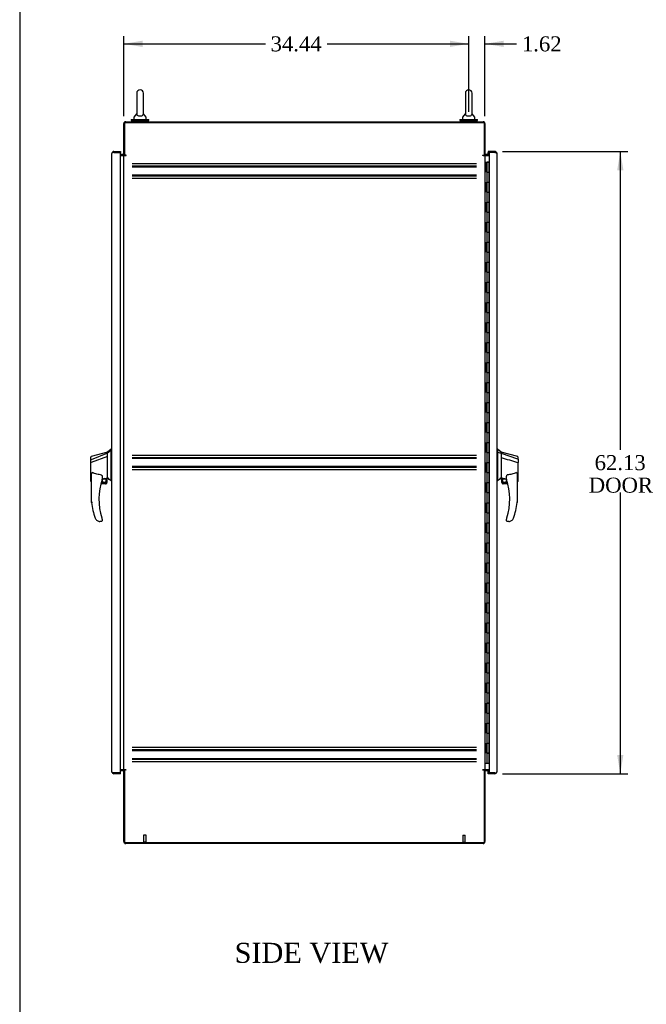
# Model space of a CAD drawing. Header units: inches. Extents: x 1 to 359, y -2 to 239.
# Tile 2 of 13: x 1 to 64, y 61 to 159. Entities that reach past the tile are written whole.
import ezdxf
from ezdxf.enums import TextEntityAlignment as Align
from ezdxf.lldxf.tags import DXFTag

# ---------------------------------------------------------------- set-up
doc = ezdxf.new("R2010")
doc.units = ezdxf.units.IN
doc.header["$MEASUREMENT"] = 0
for name, color, linetype in [('COM42890-5', 7, 'Continuous'), ('COM54578-60', 7, 'Continuous'), ('COM70839-3', 7, 'Continuous'), ('COM71109-3', 7, 'Continuous'), ('COM71110-5', 7, 'Continuous'), ('COM71111-3', 7, 'Continuous'), ('COM71112-3', 7, 'Continuous'), ('Default', 7, 'Continuous'), ('HAN13066', 7, 'Continuous'), ('SCS00680', 7, 'Continuous'), ('STD21878', 7, 'Continuous'), ('WAF25362', 7, 'Continuous'), ('WAM254785', 7, 'Continuous')]:
    doc.layers.add(name, color=color, linetype=linetype)
doc.styles.add('SEACAD_Times_New_Roman', font='times.ttf')
tags = doc.linetypes.add('HIDDEN2', pattern=[0.1875, 0.125, -0.0625]).pattern_tags.tags
tags[6:7] = [DXFTag(74, 4), DXFTag(75, 0), DXFTag(340, '0'), DXFTag(46, 0.0), DXFTag(50, 0.0), DXFTag(44, 0.0), DXFTag(45, 0.0)]
tags[4:5] = [DXFTag(74, 4), DXFTag(75, 0), DXFTag(340, '0'), DXFTag(46, 0.0), DXFTag(50, 0.0), DXFTag(44, 0.0), DXFTag(45, 0.0)]
doc.dimstyles.new('HAMMOND_(STH-300_x_200)', dxfattribs={"dimtxt": 1.5, "dimasz": 1.875, "dimexe": 0.75, "dimexo": 0.75, "dimgap": 0.375, "dimtad": 0, "dimtih": 1, "dimtoh": 1, "dimzin": 0, "dimdsep": 46, "dimtxsty": 'SEACAD_Times_New_Roman', "dimblk1": '_SE_FILLED', "dimblk2": '_SE_FILLED', "dimsah": 1, "dimcen": 0.75, "dimadec": 0, "dimazin": 0, "dimtfac": 0.8, "dimtofl": 0, "dimtmove": 0, "dimatfit": 3, "dimfxl": 0, "dimtolj": 1, "dimtzin": 0, "dimarcsym": 0})

# ---------------------------------------------------------------- blocks, each defined once
blk = doc.blocks.new('SE4')
at = {"layer": 'COM42890-5', "color": 7, "linetype": 'HIDDEN2'}
for p, q in [((12.554, 145.013), (46.929, 145.013)), ((12.554, 144.789), (46.929, 144.789)), ((12.554, 144.694), (46.929, 144.694)), ((12.554, 143.897), (46.929, 143.897)), ((12.554, 143.802), (46.929, 143.802)), ((12.554, 143.578), (46.929, 143.578)), ((46.929, 115.883), (12.554, 115.883)), ((46.929, 115.659), (12.554, 115.659)), ((46.929, 115.564), (12.554, 115.564)), ((46.929, 114.767), (12.554, 114.767)), ((46.929, 114.672), (12.554, 114.672)), ((46.929, 114.448), (12.554, 114.448)), ((12.554, 86.753), (46.929, 86.753)), ((12.554, 86.529), (46.929, 86.529)), ((12.554, 86.434), (46.929, 86.434)), ((12.554, 85.637), (46.929, 85.637)), ((12.554, 85.542), (46.929, 85.542)), ((12.554, 85.318), (46.929, 85.318))]:
    blk.add_line(p, q, dxfattribs=at)
at = {"layer": 'COM54578-60', "color": 7, "linetype": 'Continuous'}
for p, q in [((47.772, 145.165), (47.939, 145.165)), ((47.939, 145.165), (47.943, 145.165)), ((47.939, 144.165), (47.939, 145.165)), ((47.943, 145.165), (47.943, 144.165)), ((47.953, 145.165), (48.187, 145.165)), ((47.953, 145.165), (47.953, 144.165)), ((48.007, 145.174), (48.007, 145.2)), ((48.007, 145.2), (48.057, 145.2)), ((48.057, 145.174), (48.007, 145.174)), ((48.02, 145.174), (48.02, 145.165)), ((48.057, 145.2), (48.082, 145.2)), ((48.057, 145.174), (48.082, 145.174)), ((48.082, 145.2), (48.132, 145.2)), ((48.132, 145.174), (48.082, 145.174)), ((48.12, 145.165), (48.12, 145.174)), ((48.132, 145.2), (48.132, 145.174)), ((48.187, 145.165), (48.189, 145.165)), ((48.187, 144.165), (48.187, 145.165)), ((47.939, 144.165), (47.983, 144.165)), ((47.983, 144.165), (48.187, 144.165)), ((47.983, 144.165), (48.187, 144.165)), ((47.983, 143.165), (47.983, 144.165)), ((48.187, 143.165), (48.187, 144.165)), ((47.939, 142.165), (47.939, 143.165)), ((47.939, 143.165), (47.983, 143.165)), ((47.943, 143.165), (47.943, 142.165)), ((47.953, 143.166), (48.187, 143.166)), ((47.953, 143.165), (47.953, 142.165)), ((47.983, 143.165), (48.187, 143.165)), ((48.187, 142.165), (48.187, 143.166)), ((47.939, 142.165), (47.983, 142.165)), ((47.983, 142.165), (48.187, 142.165)), ((47.983, 142.165), (48.187, 142.165)), ((47.983, 141.165), (47.983, 142.165)), ((48.187, 141.165), (48.187, 142.165)), ((47.939, 140.165), (47.939, 141.165)), ((47.939, 141.165), (47.983, 141.165)), ((47.943, 141.165), (47.943, 140.165)), ((47.953, 141.166), (48.187, 141.166)), ((47.953, 141.165), (47.953, 140.165)), ((47.983, 141.165), (48.187, 141.165)), ((48.187, 140.165), (48.187, 141.166)), ((47.939, 140.165), (47.983, 140.165)), ((47.983, 140.165), (48.187, 140.165)), ((47.983, 140.165), (48.187, 140.165)), ((47.983, 139.165), (47.983, 140.165)), ((48.187, 139.165), (48.187, 140.165)), ((47.939, 138.165), (47.939, 139.165)), ((47.939, 139.165), (47.983, 139.165)), ((47.943, 139.165), (47.943, 138.165)), ((47.953, 139.166), (48.187, 139.166)), ((47.953, 139.165), (47.953, 138.165)), ((47.983, 139.165), (48.187, 139.165)), ((48.187, 138.165), (48.187, 139.166)), ((47.939, 138.165), (47.983, 138.165)), ((47.983, 138.165), (48.187, 138.165)), ((47.983, 138.165), (48.187, 138.165)), ((47.983, 137.165), (47.983, 138.165)), ((48.187, 137.165), (48.187, 138.165)), ((47.939, 136.165), (47.939, 137.165)), ((47.939, 137.165), (47.983, 137.165)), ((47.943, 137.165), (47.943, 136.165)), ((47.953, 137.166), (48.187, 137.166)), ((47.953, 137.165), (47.953, 136.165)), ((47.983, 137.165), (48.187, 137.165)), ((48.187, 136.165), (48.187, 137.166)), ((47.939, 136.165), (47.983, 136.165)), ((47.983, 136.165), (48.187, 136.165)), ((47.983, 136.165), (48.187, 136.165)), ((47.983, 135.165), (47.983, 136.165)), ((48.187, 135.165), (48.187, 136.165)), ((47.939, 134.165), (47.939, 135.165)), ((47.939, 135.165), (47.983, 135.165)), ((47.943, 135.165), (47.943, 134.165)), ((47.953, 135.166), (48.187, 135.166)), ((47.953, 135.165), (47.953, 134.165)), ((47.983, 135.165), (48.187, 135.165)), ((48.187, 134.165), (48.187, 135.166)), ((47.939, 134.165), (47.983, 134.165)), ((47.983, 134.165), (48.187, 134.165)), ((47.983, 134.165), (48.187, 134.165)), ((47.983, 133.165), (47.983, 134.165)), ((48.187, 133.165), (48.187, 134.165)), ((47.939, 132.165), (47.939, 133.165)), ((47.939, 133.165), (47.983, 133.165)), ((47.943, 133.165), (47.943, 132.165)), ((47.953, 133.166), (48.187, 133.166)), ((47.953, 133.165), (47.953, 132.165)), ((47.983, 133.165), (48.187, 133.165)), ((48.187, 132.165), (48.187, 133.166)), ((47.939, 132.165), (47.983, 132.165)), ((47.983, 132.165), (48.187, 132.165)), ((47.983, 132.165), (48.187, 132.165)), ((47.983, 131.165), (47.983, 132.165)), ((48.187, 131.165), (48.187, 132.165)), ((47.939, 130.165), (47.939, 131.165)), ((47.939, 131.165), (47.983, 131.165)), ((47.943, 131.165), (47.943, 130.165)), ((47.953, 131.166), (48.187, 131.166)), ((47.953, 131.165), (47.953, 130.165)), ((47.983, 131.165), (48.187, 131.165)), ((48.187, 130.165), (48.187, 131.166)), ((47.939, 130.165), (47.983, 130.165)), ((47.983, 130.165), (48.187, 130.165)), ((47.983, 130.165), (48.187, 130.165)), ((47.983, 129.165), (47.983, 130.165)), ((48.187, 129.165), (48.187, 130.165)), ((47.939, 128.165), (47.939, 129.165)), ((47.939, 129.165), (47.983, 129.165)), ((47.943, 129.165), (47.943, 128.165)), ((47.953, 129.166), (48.187, 129.166)), ((47.953, 129.165), (47.953, 128.165)), ((47.983, 129.165), (48.187, 129.165)), ((48.187, 128.165), (48.187, 129.166)), ((47.939, 128.165), (47.983, 128.165)), ((47.983, 128.165), (48.187, 128.165)), ((47.983, 128.165), (48.187, 128.165)), ((47.983, 127.165), (47.983, 128.165)), ((48.187, 127.165), (48.187, 128.165)), ((47.939, 126.165), (47.939, 127.165)), ((47.939, 127.165), (47.983, 127.165)), ((47.943, 127.165), (47.943, 126.165)), ((47.953, 127.166), (48.187, 127.166)), ((47.953, 127.165), (47.953, 126.165)), ((47.983, 127.165), (48.187, 127.165)), ((48.187, 126.165), (48.187, 127.166)), ((47.939, 126.165), (47.983, 126.165)), ((47.983, 126.165), (48.187, 126.165)), ((47.983, 126.165), (48.187, 126.165)), ((47.983, 125.165), (47.983, 126.165)), ((48.187, 125.165), (48.187, 126.165)), ((47.939, 124.165), (47.939, 125.165)), ((47.939, 125.165), (47.983, 125.165)), ((47.943, 125.165), (47.943, 124.165)), ((47.953, 125.166), (48.187, 125.166)), ((47.953, 125.165), (47.953, 124.165)), ((47.983, 125.165), (48.187, 125.165)), ((48.187, 124.165), (48.187, 125.166)), ((47.939, 124.165), (47.983, 124.165)), ((47.983, 124.165), (48.187, 124.165)), ((47.983, 124.165), (48.187, 124.165)), ((47.983, 123.165), (47.983, 124.165)), ((48.187, 123.165), (48.187, 124.165)), ((47.939, 122.165), (47.939, 123.165)), ((47.939, 123.165), (47.983, 123.165)), ((47.943, 123.165), (47.943, 122.165)), ((47.953, 123.166), (48.187, 123.166)), ((47.953, 123.165), (47.953, 122.165)), ((47.983, 123.165), (48.187, 123.165)), ((48.187, 122.165), (48.187, 123.166)), ((47.939, 122.165), (47.983, 122.165)), ((47.983, 122.165), (48.187, 122.165)), ((47.983, 122.165), (48.187, 122.165)), ((47.983, 121.165), (47.983, 122.165)), ((48.187, 121.165), (48.187, 122.165)), ((47.939, 120.165), (47.939, 121.165)), ((47.939, 121.165), (47.983, 121.165)), ((47.943, 121.165), (47.943, 120.165)), ((47.953, 121.166), (48.187, 121.166)), ((47.953, 121.165), (47.953, 120.165)), ((47.983, 121.165), (48.187, 121.165)), ((48.187, 120.165), (48.187, 121.166)), ((47.939, 120.165), (47.983, 120.165)), ((47.983, 120.165), (48.187, 120.165)), ((47.983, 120.165), (48.187, 120.165)), ((47.983, 119.165), (47.983, 120.165)), ((48.187, 119.165), (48.187, 120.165)), ((47.939, 118.165), (47.939, 119.165)), ((47.939, 119.165), (47.983, 119.165)), ((47.943, 119.165), (47.943, 118.165)), ((47.953, 119.166), (48.187, 119.166)), ((47.953, 119.165), (47.953, 118.165)), ((47.983, 119.165), (48.187, 119.165)), ((48.187, 118.165), (48.187, 119.166)), ((47.939, 118.165), (47.983, 118.165)), ((47.983, 118.165), (48.187, 118.165)), ((47.983, 118.165), (48.187, 118.165)), ((47.983, 117.165), (47.983, 118.165)), ((48.187, 117.165), (48.187, 118.165)), ((47.939, 116.165), (47.939, 117.165)), ((47.939, 117.165), (47.983, 117.165)), ((47.943, 117.165), (47.943, 116.165)), ((47.953, 117.166), (48.187, 117.166)), ((47.953, 117.165), (47.953, 116.165)), ((47.983, 117.165), (48.187, 117.165)), ((48.187, 116.165), (48.187, 117.166)), ((47.939, 116.165), (47.983, 116.165)), ((47.983, 116.165), (48.187, 116.165)), ((47.983, 116.165), (48.187, 116.165)), ((47.983, 115.165), (47.983, 116.165)), ((48.187, 115.165), (48.187, 116.165)), ((47.939, 114.165), (47.939, 115.165)), ((47.939, 115.165), (47.983, 115.165)), ((47.943, 115.165), (47.943, 114.165)), ((47.953, 115.166), (48.187, 115.166)), ((47.953, 115.165), (47.953, 114.165)), ((47.983, 115.165), (48.187, 115.165)), ((48.187, 114.165), (48.187, 115.166)), ((47.939, 114.165), (47.983, 114.165)), ((47.983, 114.165), (48.187, 114.165)), ((47.983, 114.165), (48.187, 114.165)), ((47.983, 113.165), (47.983, 114.165)), ((48.187, 113.165), (48.187, 114.165)), ((47.939, 112.165), (47.939, 113.165)), ((47.939, 113.165), (47.983, 113.165)), ((47.943, 113.165), (47.943, 112.165)), ((47.953, 113.166), (48.187, 113.166)), ((47.953, 113.165), (47.953, 112.165)), ((47.983, 113.165), (48.187, 113.165)), ((48.187, 112.165), (48.187, 113.166)), ((47.939, 112.165), (47.983, 112.165)), ((47.983, 112.165), (48.187, 112.165)), ((47.983, 112.165), (48.187, 112.165)), ((47.983, 111.165), (47.983, 112.165)), ((48.187, 111.165), (48.187, 112.165)), ((47.939, 110.165), (47.939, 111.165)), ((47.939, 111.165), (47.983, 111.165)), ((47.943, 111.165), (47.943, 110.165)), ((47.953, 111.166), (48.187, 111.166)), ((47.953, 111.165), (47.953, 110.165)), ((47.983, 111.165), (48.187, 111.165)), ((48.187, 110.165), (48.187, 111.166)), ((47.939, 110.165), (47.983, 110.165)), ((47.983, 110.165), (48.187, 110.165)), ((47.983, 110.165), (48.187, 110.165)), ((47.983, 109.165), (47.983, 110.165)), ((48.187, 109.165), (48.187, 110.165)), ((47.939, 108.165), (47.939, 109.165)), ((47.939, 109.165), (47.983, 109.165)), ((47.943, 109.165), (47.943, 108.165)), ((47.953, 109.166), (48.187, 109.166)), ((47.953, 109.165), (47.953, 108.165)), ((47.983, 109.165), (48.187, 109.165)), ((48.187, 108.165), (48.187, 109.166)), ((47.939, 108.165), (47.983, 108.165)), ((47.983, 108.165), (48.187, 108.165)), ((47.983, 108.165), (48.187, 108.165)), ((47.983, 107.165), (47.983, 108.165)), ((48.187, 107.165), (48.187, 108.165)), ((47.939, 106.165), (47.939, 107.165)), ((47.939, 107.165), (47.983, 107.165)), ((47.943, 107.165), (47.943, 106.165)), ((47.953, 107.166), (48.187, 107.166)), ((47.953, 107.165), (47.953, 106.165)), ((47.983, 107.165), (48.187, 107.165)), ((48.187, 106.165), (48.187, 107.166)), ((47.939, 106.165), (47.983, 106.165)), ((47.983, 106.165), (48.187, 106.165)), ((47.983, 106.165), (48.187, 106.165)), ((47.983, 105.165), (47.983, 106.165)), ((48.187, 105.165), (48.187, 106.165)), ((47.939, 104.165), (47.939, 105.165)), ((47.939, 105.165), (47.983, 105.165)), ((47.943, 105.165), (47.943, 104.165)), ((47.953, 105.166), (48.187, 105.166)), ((47.953, 105.165), (47.953, 104.165)), ((47.983, 105.165), (48.187, 105.165)), ((48.187, 104.165), (48.187, 105.166)), ((47.939, 104.165), (47.983, 104.165)), ((47.983, 104.165), (48.187, 104.165)), ((47.983, 104.165), (48.187, 104.165)), ((47.983, 103.165), (47.983, 104.165)), ((48.187, 103.165), (48.187, 104.165)), ((47.939, 102.165), (47.939, 103.165)), ((47.939, 103.165), (47.983, 103.165)), ((47.943, 103.165), (47.943, 102.165)), ((47.953, 103.166), (48.187, 103.166)), ((47.953, 103.165), (47.953, 102.165)), ((47.983, 103.165), (48.187, 103.165)), ((48.187, 102.165), (48.187, 103.166)), ((47.939, 102.165), (47.983, 102.165)), ((47.983, 102.165), (48.187, 102.165)), ((47.983, 102.165), (48.187, 102.165)), ((47.983, 101.165), (47.983, 102.165)), ((48.187, 101.165), (48.187, 102.165)), ((47.939, 100.165), (47.939, 101.165)), ((47.939, 101.165), (47.983, 101.165)), ((47.943, 101.165), (47.943, 100.165)), ((47.953, 101.166), (48.187, 101.166)), ((47.953, 101.165), (47.953, 100.165)), ((47.983, 101.165), (48.187, 101.165)), ((48.187, 100.165), (48.187, 101.166)), ((47.939, 100.165), (47.983, 100.165)), ((47.983, 100.165), (48.187, 100.165)), ((47.983, 100.165), (48.187, 100.165)), ((47.983, 99.165), (47.983, 100.165)), ((48.187, 99.165), (48.187, 100.165)), ((47.939, 98.165), (47.939, 99.165)), ((47.939, 99.165), (47.983, 99.165)), ((47.943, 99.165), (47.943, 98.165)), ((47.953, 99.166), (48.187, 99.166)), ((47.953, 99.165), (47.953, 98.165)), ((47.983, 99.165), (48.187, 99.165)), ((48.187, 98.165), (48.187, 99.166)), ((47.939, 98.165), (47.983, 98.165)), ((47.983, 98.165), (48.187, 98.165)), ((47.983, 98.165), (48.187, 98.165)), ((47.983, 97.165), (47.983, 98.165)), ((48.187, 97.165), (48.187, 98.165)), ((47.939, 96.165), (47.939, 97.165)), ((47.939, 97.165), (47.983, 97.165)), ((47.943, 97.165), (47.943, 96.165)), ((47.953, 97.166), (48.187, 97.166)), ((47.953, 97.165), (47.953, 96.165)), ((47.983, 97.165), (48.187, 97.165)), ((48.187, 96.165), (48.187, 97.166)), ((47.939, 96.165), (47.983, 96.165)), ((47.983, 96.165), (48.187, 96.165)), ((47.983, 96.165), (48.187, 96.165)), ((47.983, 95.165), (47.983, 96.165)), ((48.187, 95.165), (48.187, 96.165)), ((47.939, 94.165), (47.939, 95.165)), ((47.939, 95.165), (47.983, 95.165)), ((47.943, 95.165), (47.943, 94.165)), ((47.953, 95.166), (48.187, 95.166)), ((47.953, 95.165), (47.953, 94.165)), ((47.983, 95.165), (48.187, 95.165)), ((48.187, 94.165), (48.187, 95.166)), ((47.939, 94.165), (47.983, 94.165)), ((47.983, 94.165), (48.187, 94.165)), ((47.983, 94.165), (48.187, 94.165)), ((47.983, 93.165), (47.983, 94.165)), ((48.187, 93.165), (48.187, 94.165)), ((47.939, 92.165), (47.939, 93.165)), ((47.939, 93.165), (47.983, 93.165)), ((47.943, 93.165), (47.943, 92.165)), ((47.953, 93.166), (48.187, 93.166)), ((47.953, 93.165), (47.953, 92.165)), ((47.983, 93.165), (48.187, 93.165)), ((48.187, 92.165), (48.187, 93.166)), ((47.939, 92.165), (47.983, 92.165)), ((47.983, 92.165), (48.187, 92.165)), ((47.983, 92.165), (48.187, 92.165)), ((47.983, 91.165), (47.983, 92.165)), ((48.187, 91.165), (48.187, 92.165)), ((47.939, 90.165), (47.939, 91.165)), ((47.939, 91.165), (47.983, 91.165)), ((47.943, 91.165), (47.943, 90.165)), ((47.953, 91.166), (48.187, 91.166)), ((47.953, 91.165), (47.953, 90.165)), ((47.983, 91.165), (48.187, 91.165)), ((48.187, 90.165), (48.187, 91.166)), ((47.939, 90.165), (47.983, 90.165)), ((47.983, 90.165), (48.187, 90.165)), ((47.983, 90.165), (48.187, 90.165)), ((47.983, 89.165), (47.983, 90.165)), ((48.187, 89.165), (48.187, 90.165)), ((47.939, 88.165), (47.939, 89.165)), ((47.939, 89.165), (47.983, 89.165)), ((47.943, 89.165), (47.943, 88.165)), ((47.953, 89.166), (48.187, 89.166)), ((47.953, 89.165), (47.953, 88.165)), ((47.983, 89.165), (48.187, 89.165)), ((48.187, 88.165), (48.187, 89.166)), ((47.939, 88.165), (47.983, 88.165)), ((47.983, 88.165), (48.187, 88.165)), ((47.983, 88.165), (48.187, 88.165)), ((47.983, 87.165), (47.983, 88.165)), ((48.187, 87.165), (48.187, 88.165)), ((47.939, 86.165), (47.939, 87.165)), ((47.939, 87.165), (47.983, 87.165)), ((47.943, 87.165), (47.943, 86.165)), ((47.953, 87.166), (48.187, 87.166)), ((47.953, 87.165), (47.953, 86.165)), ((47.983, 87.165), (48.187, 87.165)), ((48.187, 86.165), (48.187, 87.166)), ((47.939, 86.165), (47.983, 86.165)), ((48.187, 86.165), (47.953, 86.165)), ((47.983, 85.165), (47.983, 86.165)), ((47.983, 86.165), (48.187, 86.165)), ((48.02, 86.165), (48.02, 86.165)), ((48.12, 86.165), (48.12, 86.165)), ((48.125, 86.165), (48.125, 86.165)), ((48.187, 86.165), (48.187, 86.165)), ((48.187, 85.165), (48.187, 86.165)), ((47.772, 85.165), (47.983, 85.165)), ((47.983, 85.165), (48.187, 85.165)), ((48.187, 85.165), (48.189, 85.165))]:
    blk.add_line(p, q, dxfattribs=at)
at = {"layer": 'COM70839-3', "color": 7, "linetype": 'Continuous'}
for p, q in [((11.791, 145.82), (11.803, 145.85)), ((47.692, 145.82), (47.68, 145.85)), ((11.791, 84.51), (11.803, 84.48)), ((47.692, 84.51), (47.68, 84.48))]:
    blk.add_line(p, q, dxfattribs=at)
at = {"layer": 'COM71109-3', "color": 7, "linetype": 'Continuous'}
for p, q in [((47.677, 149.1), (11.807, 149.1)), ((11.807, 145.85), (11.807, 149.1)), ((47.677, 149.1), (47.677, 145.85)), ((11.4, 145.82), (11.617, 145.82)), ((11.712, 145.82), (11.617, 145.82)), ((11.712, 145.82), (11.902, 145.82)), ((11.712, 84.51), (11.712, 145.82)), ((11.95, 145.85), (11.807, 145.85)), ((11.902, 145.82), (11.95, 145.82)), ((47.534, 145.85), (47.677, 145.85)), ((47.582, 145.82), (47.534, 145.82)), ((47.582, 145.82), (47.772, 145.82)), ((47.772, 145.82), (47.772, 84.51)), ((47.867, 145.82), (47.772, 145.82)), ((47.867, 145.82), (48.189, 145.82)), ((11.617, 84.51), (11.4, 84.51)), ((11.617, 84.51), (11.712, 84.51)), ((11.902, 84.51), (11.712, 84.51)), ((11.95, 84.48), (11.807, 84.48)), ((11.807, 77.23), (11.807, 84.48)), ((11.902, 84.51), (11.95, 84.51)), ((47.582, 84.51), (47.534, 84.51)), ((47.534, 84.48), (47.677, 84.48)), ((47.772, 84.51), (47.582, 84.51)), ((47.677, 84.48), (47.677, 77.23)), ((47.772, 84.51), (47.867, 84.51)), ((48.189, 84.51), (47.867, 84.51)), ((11.807, 77.23), (47.677, 77.23))]:
    blk.add_line(p, q, dxfattribs=at)
for centre, start, end in [((11.95, 145.835), 270, 90), ((47.534, 145.835), 90, 270), ((11.95, 84.495), 270, 90), ((47.534, 84.495), 90, 270)]:
    blk.add_arc(centre, 0.015, start, end, dxfattribs=at)
at = {"layer": 'COM71110-5', "color": 7, "linetype": 'Continuous'}
for p, q in [((11.712, 145.85), (11.712, 149.005)), ((11.902, 149.195), (47.582, 149.195)), ((47.772, 149.005), (47.772, 145.85)), ((11.617, 145.915), (11.4, 145.915)), ((11.807, 145.85), (11.712, 145.85)), ((47.677, 145.85), (47.772, 145.85)), ((48.189, 145.915), (47.867, 145.915))]:
    blk.add_line(p, q, dxfattribs=at)
for centre, radius, start, end in [((11.902, 149.005), 0.19, 90, 180), ((47.582, 149.005), 0.19, 0, 90), ((11.617, 146.01), 0.095, 270, 0), ((11.617, 146.01), 0.19, 270, 302.6369), ((47.867, 146.01), 0.19, 237.3631, 270), ((47.867, 146.01), 0.095, 180, 270)]:
    blk.add_arc(centre, radius, start, end, dxfattribs=at)
at = {"layer": 'COM71111-3', "color": 7, "linetype": 'Continuous'}
for p, q in [((11.4, 84.415), (11.617, 84.415)), ((11.712, 77.325), (11.712, 84.48)), ((11.807, 84.48), (11.712, 84.48)), ((47.772, 84.48), (47.677, 84.48)), ((47.772, 84.48), (47.772, 77.325)), ((47.867, 84.415), (48.189, 84.415)), ((47.582, 77.135), (11.902, 77.135))]:
    blk.add_line(p, q, dxfattribs=at)
for centre, radius, start, end in [((11.617, 84.32), 0.19, 57.3631, 90), ((11.617, 84.32), 0.095, 0, 90), ((47.867, 84.32), 0.19, 90, 122.6369), ((47.867, 84.32), 0.095, 90, 180), ((11.902, 77.325), 0.19, 180, 270), ((47.582, 77.325), 0.19, 270, 0)]:
    blk.add_arc(centre, radius, start, end, dxfattribs=at)
at = {"layer": 'COM71112-3', "color": 7, "linetype": 'Continuous'}
for p, q in [((10.525, 84.293), (10.525, 146.038)), ((10.525, 146.038), (10.525, 146.038)), ((10.525, 146.038), (10.525, 146.038)), ((10.623, 146.133), (10.583, 146.175)), ((10.715, 146.133), (10.583, 146.133)), ((10.715, 146.133), (10.623, 146.133)), ((10.715, 146.228), (11.4, 146.228)), ((10.715, 146.133), (10.715, 146.133)), ((10.715, 146.133), (11.4, 146.133)), ((11.4, 146.133), (10.715, 146.133)), ((11.4, 146.228), (11.4, 146.133)), ((11.4, 84.198), (11.4, 146.133)), ((48.769, 146.228), (48.084, 146.228)), ((48.084, 146.228), (48.084, 146.133)), ((48.084, 145.915), (48.084, 146.133)), ((48.084, 146.133), (48.189, 146.133)), ((48.769, 146.133), (48.084, 146.133)), ((48.189, 146.133), (48.189, 84.198)), ((48.769, 146.133), (48.189, 146.133)), ((48.769, 146.133), (48.769, 146.133)), ((48.86, 146.133), (48.769, 146.133)), ((48.769, 146.133), (48.9, 146.133)), ((48.86, 146.133), (48.9, 146.175)), ((48.959, 146.038), (48.959, 84.293)), ((48.959, 146.038), (48.959, 146.038)), ((48.959, 146.038), (48.959, 146.038)), ((10.525, 84.292), (10.525, 84.293)), ((10.525, 84.293), (10.525, 84.292)), ((10.715, 84.198), (10.583, 84.198)), ((10.623, 84.198), (10.583, 84.156)), ((10.623, 84.198), (10.715, 84.198)), ((11.4, 84.198), (10.715, 84.198)), ((10.715, 84.198), (10.715, 84.198)), ((11.4, 84.198), (10.715, 84.198)), ((11.4, 84.103), (10.715, 84.103)), ((11.4, 84.103), (11.4, 84.198)), ((48.084, 84.198), (48.084, 84.415)), ((48.084, 84.198), (48.189, 84.198)), ((48.084, 84.103), (48.084, 84.198)), ((48.769, 84.198), (48.084, 84.198)), ((48.769, 84.103), (48.084, 84.103)), ((48.769, 84.198), (48.189, 84.198)), ((48.769, 84.198), (48.769, 84.198)), ((48.769, 84.198), (48.9, 84.198)), ((48.769, 84.198), (48.86, 84.198)), ((48.86, 84.198), (48.9, 84.156)), ((48.959, 84.293), (48.959, 84.292)), ((48.959, 84.292), (48.959, 84.293))]:
    blk.add_line(p, q, dxfattribs=at)
for centre, start, end in [((10.715, 146.038), 133.83202, 179.84915), ((10.715, 146.038), 179.94268, 180), ((10.715, 146.038), 90, 133.83202), ((48.769, 146.038), 46.16798, 90), ((48.769, 146.038), 0.15085, 46.16798), ((48.769, 146.038), 0, 0.05732), ((10.715, 84.293), 180, 180.05732), ((10.715, 84.293), 180.15085, 226.16798), ((10.715, 84.293), 226.16798, 270), ((48.769, 84.293), 270, 313.83202), ((48.769, 84.293), 313.83202, 359.84915), ((48.769, 84.293), 359.94268, 0)]:
    blk.add_arc(centre, 0.19, start, end, dxfattribs=at)
for points in [[(10.583, 146.133), (10.564, 146.117), (10.55, 146.101), (10.53, 146.07), (10.525, 146.054), (10.525, 146.038)], [(48.9, 146.133), (48.919, 146.117), (48.933, 146.101), (48.953, 146.07), (48.958, 146.054), (48.959, 146.038)], [(10.583, 84.198), (10.564, 84.214), (10.55, 84.229), (10.53, 84.261), (10.525, 84.277), (10.525, 84.292)], [(48.9, 84.198), (48.919, 84.214), (48.933, 84.229), (48.953, 84.261), (48.958, 84.277), (48.959, 84.292)]]:
    blk.add_open_spline(points, degree=3, knots=[0, 0, 0, 0, 0.5, 0.5, 1, 1, 1, 1], dxfattribs=at)
at = {"layer": 'HAN13066', "color": 7, "linetype": 'Continuous'}
for p, q in [((10.09, 116.215), (8.442, 115.774)), ((10.09, 116.103), (8.454, 115.447)), ((10.445, 116.515), (10.09, 116.215)), ((10.09, 116.103), (10.09, 116.215)), ((10.09, 115.957), (10.09, 116.103)), ((10.525, 116.515), (10.442, 116.515)), ((10.445, 116.515), (10.445, 116.413)), ((10.445, 116.354), (10.445, 116.413)), ((10.445, 116.267), (10.445, 116.354)), ((10.445, 113.777), (10.445, 116.267)), ((49.042, 116.515), (48.959, 116.515)), ((49.039, 116.515), (49.039, 116.354)), ((49.394, 116.215), (49.039, 116.515)), ((49.039, 116.354), (49.039, 116.267)), ((49.039, 116.267), (49.039, 116.208)), ((49.039, 116.208), (49.394, 116.103)), ((49.039, 116.208), (49.039, 113.777)), ((49.394, 116.143), (49.394, 116.215)), ((51.041, 115.774), (49.394, 116.215)), ((49.394, 116.143), (49.394, 116.117)), ((49.394, 116.117), (49.394, 116.103)), ((49.394, 116.103), (49.394, 115.672)), ((49.394, 116.103), (51.032, 115.531)), ((8.41, 115.422), (8.41, 115.719)), ((8.41, 115.188), (8.41, 115.422)), ((8.41, 113.316), (8.41, 115.188)), ((8.464, 115.186), (8.466, 115.186)), ((10.09, 115.789), (8.466, 115.186)), ((10.09, 115.863), (10.09, 115.957)), ((10.09, 115.789), (10.09, 115.863)), ((10.09, 113.904), (10.09, 115.789)), ((49.394, 115.672), (49.394, 114.174)), ((51.018, 115.182), (51.02, 115.182)), ((51.074, 115.497), (51.074, 115.696)), ((51.074, 115.497), (51.074, 115.184)), ((51.074, 113.316), (51.074, 115.184)), ((49.394, 114.174), (49.394, 113.904)), ((8.484, 113.257), (8.49, 113.259)), ((8.49, 111.182), (8.49, 113.853)), ((9.451, 113.165), (10.025, 113.165)), ((9.55, 113.772), (9.55, 113.509)), ((9.55, 113.523), (9.677, 113.552)), ((9.76, 113.572), (9.995, 113.626)), ((10.025, 113.63), (10.09, 113.645)), ((10.025, 113.63), (10.025, 113.63)), ((10.025, 113.63), (10.025, 113.165)), ((10.09, 113.758), (10.09, 113.904)), ((10.09, 113.645), (10.09, 113.758)), ((10.445, 113.372), (10.445, 113.777)), ((10.445, 113.347), (10.445, 113.372)), ((10.445, 113.345), (10.525, 113.345)), ((49.039, 113.345), (48.959, 113.345)), ((49.039, 113.777), (49.039, 113.492)), ((49.039, 113.492), (49.039, 113.345)), ((49.394, 113.904), (49.394, 113.692)), ((49.394, 113.692), (49.394, 113.665)), ((49.394, 113.665), (49.394, 113.647)), ((49.394, 113.647), (49.394, 113.645)), ((49.394, 113.645), (49.458, 113.63)), ((49.459, 113.165), (49.459, 113.631)), ((49.459, 113.165), (50.032, 113.165)), ((49.934, 113.509), (49.934, 113.783)), ((50.994, 113.854), (50.994, 111.182)), ((50.994, 113.259), (50.999, 113.257)), ((9.9, 113.04), (9.419, 113.04)), ((50.064, 113.04), (49.584, 113.04)), ((9.052, 109.38), (9.051, 109.378)), ((9.49, 109.29), (9.335, 109.29)), ((9.55, 109.528), (9.55, 109.35)), ((49.934, 109.35), (49.934, 109.528)), ((50.148, 109.29), (49.994, 109.29)), ((50.432, 109.378), (50.431, 109.38))]:
    blk.add_line(p, q, dxfattribs=at)
for centre, radius in [((9.763, 113.369), 0.188), ((49.72, 113.369), 0.202), ((49.72, 113.369), 0.188)]:
    blk.add_circle(centre, radius, dxfattribs=at)
for centre, radius, start, end in [((8.47, 115.719), 0.06, 105.82399, 180.01847), ((8.454, 115.546), 0.361, 262.90649, 271.52325), ((51.014, 115.719), 0.06, 359.98153, 73.90261), ((8.47, 113.316), 0.06, 179.99985, 283.62144), ((15.653, 111.519), 6.417, 162.10501, 197.01016), ((9.49, 113.509), 0.06, 342.10501, 0), ((9.763, 113.369), 0.202, 115.2676, 90.89564), ((9.501, 114.497), 0.961, 280.53162, 285.63162), ((9.9, 113.165), 0.125, 270, 310.5358), ((9.9, 113.165), 0.125, 310.5358, 346.11346), ((9.9, 113.165), 0.125, 346.11346, 0), ((-26.322, 70.199), 56.686, 49.56494, 50.03473), ((85.805, 70.199), 56.686, 129.96527, 130.43506), ((49.584, 113.165), 0.125, 180, 193.88654), ((49.584, 113.165), 0.125, 193.88654, 229.4642), ((49.584, 113.165), 0.125, 229.4642, 270), ((49.994, 113.509), 0.06, 180, 197.89499), ((43.83, 111.519), 6.417, 342.98984, 17.89499), ((51.014, 113.316), 0.06, 256.38739, 0), ((15.83, 112.118), 7.4, 187.26095, 199.71455), ((43.653, 112.118), 7.4, 340.28545, 352.73905), ((9.335, 109.79), 0.5, 199.71455, 235.43766), ((9.335, 109.79), 0.5, 235.43766, 270), ((9.49, 109.35), 0.06, 270, 0), ((9.49, 109.528), 0.06, 0, 17.89499), ((49.994, 109.528), 0.06, 162.10501, 180), ((49.994, 109.35), 0.06, 180, 270), ((50.148, 109.79), 0.5, 270, 304.56234), ((50.148, 109.79), 0.5, 304.56234, 340.28545)]:
    blk.add_arc(centre, radius, start, end, dxfattribs=at)
for points in [[(10.445, 116.413), (10.326, 116.31), (10.208, 116.206), (10.09, 116.103)], [(49.394, 115.672), (49.935, 115.508), (50.477, 115.345), (51.018, 115.182)], [(49.489, 113.628), (49.637, 113.596), (49.785, 113.563), (49.934, 113.53)]]:
    blk.add_open_spline(points, degree=3, dxfattribs=at)
for points, knots in [([(8.454, 115.447), (8.441, 115.446), (8.43, 115.443), (8.414, 115.434), (8.41, 115.428), (8.41, 115.422)], [0, 0, 0, 0, 0.5, 0.5, 1, 1, 1, 1]), ([(51.02, 115.181), (51.027, 115.182), (51.034, 115.182), (51.047, 115.182), (51.053, 115.182), (51.061, 115.183), (51.063, 115.183), (51.067, 115.183), (51.068, 115.183), (51.071, 115.183), (51.072, 115.183), (51.073, 115.184), (51.074, 115.184), (51.074, 115.184)], [0, 0, 0, 0, 0.25, 0.25, 0.5, 0.5, 0.625, 0.625, 0.75, 0.75, 0.875, 0.875, 1, 1, 1, 1]), ([(51.032, 115.531), (51.044, 115.529), (51.054, 115.524), (51.069, 115.512), (51.074, 115.505), (51.074, 115.497)], [0, 0, 0, 0, 0.5, 0.5, 1, 1, 1, 1]), ([(8.49, 113.853), (8.49, 113.91), (8.493, 113.968), (8.508, 114.053), (8.514, 114.082), (8.529, 114.122), (8.535, 114.136), (8.547, 114.154), (8.552, 114.16), (8.564, 114.167), (8.572, 114.168), (8.58, 114.165)], [0, 0, 0, 0, 0.5, 0.5, 0.75, 0.75, 0.875, 0.875, 0.9375, 0.9375, 1, 1, 1, 1]), ([(9.49, 113.927), (9.412, 113.938), (9.334, 113.95), (9.179, 113.98), (9.102, 113.997), (8.95, 114.036), (8.875, 114.059), (8.726, 114.108), (8.652, 114.136), (8.58, 114.165)], [0, 0, 0, 0, 0.25, 0.25, 0.5, 0.5, 0.75, 0.75, 1, 1, 1, 1]), ([(50.904, 114.166), (50.831, 114.137), (50.757, 114.111), (50.607, 114.063), (50.532, 114.041), (50.303, 113.984), (50.149, 113.956), (49.994, 113.934)], [0, 0, 0, 0, 0.25, 0.25, 0.5, 0.5, 1, 1, 1, 1]), ([(50.904, 114.166), (50.905, 114.167), (50.907, 114.167), (50.911, 114.168), (50.913, 114.168), (50.918, 114.167), (50.922, 114.166), (50.928, 114.162), (50.931, 114.159), (50.936, 114.154), (50.938, 114.151), (50.944, 114.142), (50.948, 114.136), (50.954, 114.122), (50.957, 114.116), (50.964, 114.095), (50.968, 114.081), (50.975, 114.053), (50.977, 114.039), (50.985, 113.997), (50.988, 113.969), (50.992, 113.912), (50.994, 113.883), (50.994, 113.854)], [0, 0, 0, 0, 0.015625, 0.015625, 0.03125, 0.03125, 0.0625, 0.0625, 0.09375, 0.09375, 0.125, 0.125, 0.1875, 0.1875, 0.25, 0.25, 0.375, 0.375, 0.5, 0.5, 0.75, 0.75, 1, 1, 1, 1]), ([(9.49, 113.927), (9.493, 113.926), (9.497, 113.925), (9.504, 113.921), (9.507, 113.918), (9.514, 113.91), (9.519, 113.904), (9.526, 113.891), (9.529, 113.884), (9.534, 113.871), (9.536, 113.864), (9.542, 113.843), (9.545, 113.829), (9.548, 113.808), (9.548, 113.801), (9.549, 113.787), (9.55, 113.779), (9.55, 113.772)], [0, 0, 0, 0, 0.0625, 0.0625, 0.125, 0.125, 0.25, 0.25, 0.375, 0.375, 0.5, 0.5, 0.75, 0.75, 0.875, 0.875, 1, 1, 1, 1]), ([(9.995, 113.626), (9.998, 113.627), (10.002, 113.628), (10.009, 113.629), (10.013, 113.63), (10.021, 113.631), (10.025, 113.631), (10.025, 113.63)], [0, 0, 0, 0, 0.25, 0.25, 0.5, 0.5, 1, 1, 1, 1]), ([(49.459, 113.631), (49.459, 113.632), (49.459, 113.632), (49.462, 113.632), (49.465, 113.632), (49.473, 113.631), (49.481, 113.63), (49.489, 113.628)], [0, 0, 0, 0, 0.25, 0.25, 0.5, 0.5, 1, 1, 1, 1]), ([(49.934, 113.783), (49.934, 113.79), (49.934, 113.796), (49.935, 113.81), (49.936, 113.817), (49.938, 113.838), (49.941, 113.852), (49.949, 113.879), (49.954, 113.893), (49.965, 113.912), (49.969, 113.918), (49.977, 113.926), (49.98, 113.928), (49.986, 113.932), (49.99, 113.934), (49.994, 113.934)], [0, 0, 0, 0, 0.125, 0.125, 0.25, 0.25, 0.5, 0.5, 0.75, 0.75, 0.875, 0.875, 0.9375, 0.9375, 1, 1, 1, 1]), ([(8.58, 111.188), (8.574, 111.188), (8.568, 111.187), (8.556, 111.187), (8.55, 111.186), (8.534, 111.185), (8.524, 111.185), (8.512, 111.184), (8.508, 111.184), (8.501, 111.183), (8.499, 111.183), (8.494, 111.183), (8.492, 111.183), (8.49, 111.182), (8.49, 111.182), (8.49, 111.182)], [0, 0, 0, 0, 0.125, 0.125, 0.25, 0.25, 0.5, 0.5, 0.625, 0.625, 0.75, 0.75, 0.875, 0.875, 1, 1, 1, 1]), ([(50.994, 111.182), (50.994, 111.182), (50.993, 111.182), (50.991, 111.183), (50.989, 111.183), (50.984, 111.183), (50.982, 111.183), (50.975, 111.184), (50.971, 111.184), (50.959, 111.185), (50.949, 111.185), (50.933, 111.186), (50.927, 111.187), (50.915, 111.187), (50.909, 111.188), (50.904, 111.188)], [0, 0, 0, 0, 0.125, 0.125, 0.25, 0.25, 0.375, 0.375, 0.5, 0.5, 0.75, 0.75, 0.875, 0.875, 1, 1, 1, 1]), ([(9.517, 109.641), (9.522, 109.624), (9.528, 109.607), (9.536, 109.581), (9.538, 109.573), (9.542, 109.561), (9.543, 109.557), (9.545, 109.552), (9.546, 109.55), (9.546, 109.548), (9.547, 109.547), (9.547, 109.547)], [0, 0, 0, 0, 0.5, 0.5, 0.75, 0.75, 0.875, 0.875, 0.9375, 0.9375, 1, 1, 1, 1]), ([(49.936, 109.547), (49.936, 109.547), (49.937, 109.548), (49.938, 109.55), (49.938, 109.552), (49.94, 109.557), (49.941, 109.561), (49.945, 109.573), (49.947, 109.581), (49.955, 109.607), (49.961, 109.624), (49.966, 109.641)], [0, 0, 0, 0, 0.0625, 0.0625, 0.125, 0.125, 0.25, 0.25, 0.5, 0.5, 1, 1, 1, 1])]:
    blk.add_open_spline(points, degree=3, knots=knots, dxfattribs=at)
at = {"layer": 'SCS00680', "color": 7, "linetype": 'Continuous'}
for p, q in [((13.004, 152.054), (13.004, 149.983)), ((13.667, 149.983), (13.667, 152.054)), ((45.816, 152.054), (45.816, 149.983)), ((46.479, 149.983), (46.479, 152.054)), ((12.711, 149.609), (12.711, 149.489)), ((12.995, 149.973), (12.724, 149.647)), ((13.947, 149.647), (13.676, 149.974)), ((13.961, 149.489), (13.961, 149.609)), ((45.523, 149.609), (45.523, 149.489)), ((45.807, 149.973), (45.536, 149.647)), ((46.759, 149.647), (46.488, 149.974)), ((46.773, 149.489), (46.773, 149.609))]:
    blk.add_line(p, q, dxfattribs=at)
for centre, radius, start, end in [((13.336, 152.054), 0.331, 0, 180), ((46.148, 152.054), 0.331, 0, 180), ((12.771, 149.609), 0.06, 140.32138, 180), ((12.771, 149.489), 0.06, 180, 270), ((13.901, 149.489), 0.06, 270, 0), ((13.901, 149.609), 0.06, 0, 39.67862), ((45.583, 149.609), 0.06, 140.32138, 180), ((45.583, 149.489), 0.06, 180, 270), ((46.713, 149.489), 0.06, 270, 0), ((46.713, 149.609), 0.06, 0, 39.67862)]:
    blk.add_arc(centre, radius, start, end, dxfattribs=at)
for points in [[(13.004, 149.978), (13.005, 149.969), (13.006, 149.958), (13.014, 149.921), (13.027, 149.893), (13.077, 149.84), (13.114, 149.816), (13.216, 149.78), (13.279, 149.77), (13.409, 149.772), (13.472, 149.784), (13.568, 149.822), (13.603, 149.847), (13.648, 149.901), (13.659, 149.929), (13.665, 149.961), (13.666, 149.969), (13.667, 149.976)], [(45.816, 149.978), (45.817, 149.969), (45.818, 149.958), (45.826, 149.921), (45.839, 149.893), (45.889, 149.84), (45.926, 149.816), (46.028, 149.78), (46.091, 149.77), (46.221, 149.772), (46.284, 149.784), (46.38, 149.822), (46.415, 149.847), (46.46, 149.901), (46.471, 149.929), (46.477, 149.961), (46.478, 149.969), (46.479, 149.976)]]:
    blk.add_open_spline(points, degree=3, knots=[0.2199913, 0.2199913, 0.2199913, 0.2199913, 0.25, 0.25, 0.3125, 0.3125, 0.375, 0.375, 0.4375, 0.4375, 0.5, 0.5, 0.5625, 0.5625, 0.625, 0.625, 0.6470009, 0.6470009, 0.6470009, 0.6470009], dxfattribs=at)
at = {"layer": 'STD21878', "color": 7, "linetype": 'HIDDEN2'}
for p, q in [((13.932, 77.98), (13.682, 77.98)), ((13.682, 77.98), (13.682, 77.261)), ((13.932, 77.261), (13.932, 77.98)), ((45.552, 77.98), (45.802, 77.98)), ((45.552, 77.98), (45.552, 77.261)), ((45.802, 77.261), (45.802, 77.98)), ((13.947, 77.261), (13.666, 77.261)), ((13.666, 77.261), (13.666, 77.23)), ((13.947, 77.23), (13.666, 77.23)), ((13.947, 77.23), (13.947, 77.261)), ((45.536, 77.261), (45.817, 77.261)), ((45.536, 77.261), (45.536, 77.23)), ((45.536, 77.23), (45.817, 77.23)), ((45.817, 77.23), (45.817, 77.261))]:
    blk.add_line(p, q, dxfattribs=at)
at = {"layer": 'WAF25362', "color": 7, "linetype": 'Continuous'}
for p, q in [((12.461, 149.429), (14.211, 149.429)), ((12.461, 149.429), (12.461, 149.32)), ((14.211, 149.32), (14.211, 149.429)), ((45.273, 149.429), (47.023, 149.429)), ((45.273, 149.429), (45.273, 149.32)), ((47.023, 149.32), (47.023, 149.429)), ((12.461, 149.32), (14.211, 149.32)), ((45.273, 149.32), (47.023, 149.32))]:
    blk.add_line(p, q, dxfattribs=at)
at = {"layer": 'WAM254785', "color": 7, "linetype": 'Continuous'}
for p, q in [((12.586, 149.32), (12.586, 149.195)), ((14.086, 149.195), (14.086, 149.32)), ((45.398, 149.32), (45.398, 149.195)), ((46.898, 149.195), (46.898, 149.32))]:
    blk.add_line(p, q, dxfattribs=at)
blk = doc.blocks.new('DMBLK8975')
at = {"layer": 'Default', "linetype": 'Continuous'}
for points in [[(13.587, 157.288), (11.712, 156.975), (13.587, 156.663)], [(44.273, 157.288), (44.273, 156.663), (46.148, 156.975)]]:
    blk.add_hatch(color=7, dxfattribs=at).paths.add_polyline_path(points)
at = {"layer": 'Default', "color": 7, "linetype": 'Continuous'}
for p, q in [((11.712, 149.755), (11.712, 157.725)), ((46.148, 150.179), (46.148, 157.725)), ((11.712, 156.975), (25.845, 156.975)), ((32.014, 156.975), (46.148, 156.975))]:
    blk.add_line(p, q, dxfattribs=at)
at = {"layer": 'Default', "color": 7, "linetype": 'Continuous', "style": 'SEACAD_Times_New_Roman'}
blk.add_text('34.44', height=1.5, dxfattribs=at).set_placement((26.37, 157.725), align=Align.TOP_LEFT)
blk = doc.blocks.new('_SE_FILLED')
at = {"color": 0}
blk.add_line((0, 0), (-1, 0), dxfattribs=at)
blk.add_solid([(0, 0), (-1, -0.1665), (-1, 0.1665), (0, 0)], dxfattribs=at)
blk = doc.blocks.new('DMBLK8976')
at = {"layer": 'Default', "linetype": 'Continuous'}
for points in [[(44.273, 157.288), (44.273, 156.663), (46.148, 156.975)], [(49.647, 157.288), (47.772, 156.975), (49.647, 156.663)]]:
    blk.add_hatch(color=7, dxfattribs=at).paths.add_polyline_path(points)
at = {"layer": 'Default', "color": 7, "linetype": 'Continuous'}
for p, q in [((46.148, 150.179), (46.148, 157.725)), ((47.772, 149.755), (47.772, 157.725)), ((42.398, 156.975), (46.148, 156.975)), ((47.772, 156.975), (50.184, 156.975)), ((50.184, 156.975), (50.934, 156.975))]:
    blk.add_line(p, q, dxfattribs=at)
at = {"layer": 'Default', "color": 7, "linetype": 'Continuous', "style": 'SEACAD_Times_New_Roman'}
blk.add_text('1.62', height=1.5, dxfattribs=at).set_placement((51.459, 157.725), align=Align.TOP_LEFT)
blk = doc.blocks.new('DMBLK8977')
at = {"layer": 'Default', "linetype": 'Continuous'}
for points in [[(61.594, 144.353), (61.281, 146.228), (60.969, 144.353)], [(61.594, 85.978), (60.969, 85.978), (61.281, 84.103)]]:
    blk.add_hatch(color=7, dxfattribs=at).paths.add_polyline_path(points)
at = {"layer": 'Default', "color": 7, "linetype": 'Continuous'}
for p, q in [((49.519, 146.228), (62.031, 146.228)), ((61.281, 146.228), (61.281, 116.44)), ((61.281, 112.165), (61.281, 84.103)), ((49.519, 84.103), (62.031, 84.103))]:
    blk.add_line(p, q, dxfattribs=at)
at = {"layer": 'Default', "color": 7, "linetype": 'Continuous', "style": 'SEACAD_Times_New_Roman'}
for s, p in [('62.13', (58.722, 115.915)), ('DOOR', (58.135, 113.665))]:
    blk.add_text(s, height=1.5, dxfattribs=at).set_placement(p, align=Align.TOP_LEFT)
blk = doc.blocks.new('BORDER')
at = {"layer": 'Default', "color": 7, "linetype": 'Continuous'}
blk.add_line((-41.86, 27.86), (-41.86, 0), dxfattribs=at)

msp = doc.modelspace()

# ---------------------------------------------------------------- block references
at = {"layer": 'Default', "color": 7, "xscale": 8.55, "yscale": 8.55, "zscale": 8.55}
msp.add_blockref('BORDER', (359.223, 0.67), dxfattribs=at)
at = {"layer": 'Default'}
msp.add_blockref('SE4', (0, 0), dxfattribs=at)

# ---------------------------------------------------------------- texts
at = {"layer": 'Default', "color": 7, "linetype": 'Continuous', "style": 'SEACAD_Times_New_Roman'}
msp.add_text('SIDE VIEW', height=2, dxfattribs=at).set_placement((22.778, 67.224), align=Align.TOP_LEFT)

# ---------------------------------------------------------------- dimensions: what is measured, and where the dimension line sits
at = {"layer": 'Default', "color": 7, "linetype": 'Continuous'}
dim = msp.add_linear_dim(base=(46.148, 156.975), p1=(11.712, 149.005), p2=(46.148, 149.429), text='\\A1;<>', dimstyle='HAMMOND_(STH-300_x_200)', dxfattribs=at)
dim.commit()
dim.dimension.update_dxf_attribs({"geometry": 'DMBLK8975', "text_midpoint": (28.93, 156.975), "dimtype": 160})
dim = msp.add_linear_dim(base=(47.772, 156.975), p1=(46.148, 149.429), p2=(47.772, 149.005), text='\\A1;<>', dimstyle='HAMMOND_(STH-300_x_200)', override={"dimtmove": 1}, dxfattribs=at)
dim.commit()
dim.dimension.update_dxf_attribs({"geometry": 'DMBLK8976', "text_midpoint": (50.934, 156.975), "dimtype": 160})
dim = msp.add_linear_dim(base=(61.281165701, 146.227709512), p1=(48.768506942, 146.227709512), p2=(48.768506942, 84.102709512), angle=270, text='\\A1;<>\\PDOOR', dimstyle='HAMMOND_(STH-300_x_200)', dxfattribs=at)
dim.commit()
dim.dimension.update_dxf_attribs({"geometry": 'DMBLK8977', "text_midpoint": (61.281165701, 115.165208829), "dimtype": 161})

doc.saveas('drawing.dxf')
